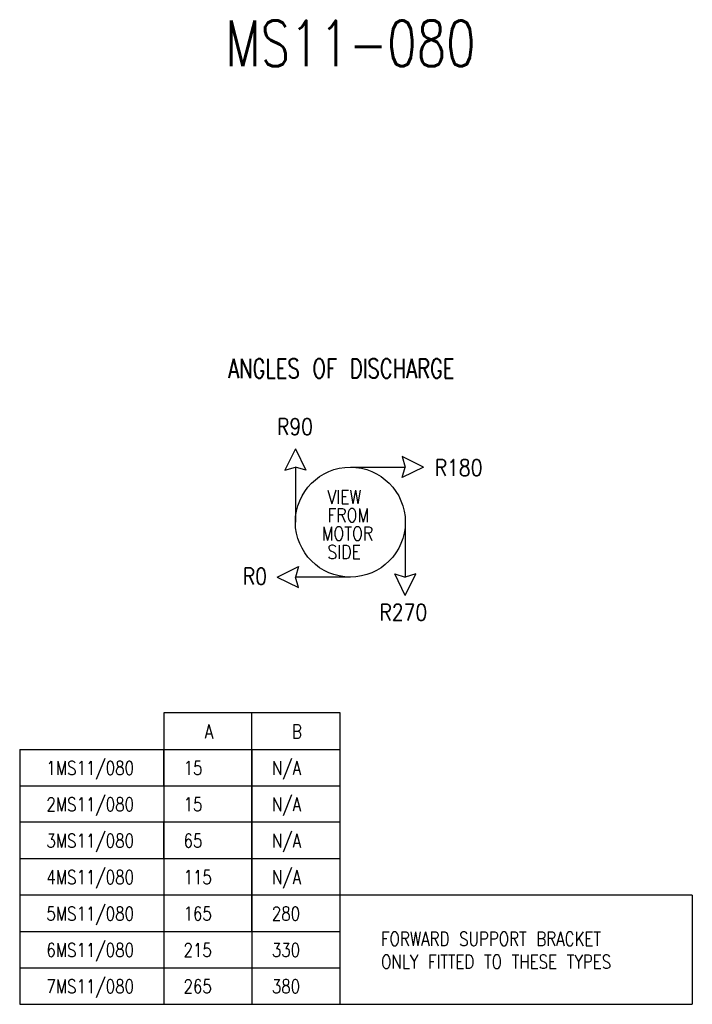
# Model space of a CAD drawing. Header units: millimetres. Extents: x 0 to 2343, y 0 to 1760.
# Tile 3 of 3: x 1609 to 2343, y 14 to 1089. Entities that reach past the tile are written whole.
import ezdxf

# ---------------------------------------------------------------- set-up
doc = ezdxf.new("R2010")
doc.units = ezdxf.units.MM
doc.header["$LTSCALE"] = 2
for name, color, linetype, lineweight in [('1', 9, 'CONTINUOUS', 25), ('1N', 9, 'CONTINUOUS', 25), ('2', 7, 'CONTINUOUS', 25)]:
    doc.layers.add(name, color=color, linetype=linetype, lineweight=lineweight)
doc.styles.add('NICK2', font='TXT.SHX', dxfattribs={"width": 0.8})
doc.styles.get("Standard").update_dxf_attribs({"font": 'txt.shx', "width": 0.8})

msp = doc.modelspace()

# ---------------------------------------------------------------- linework, layer by layer
at = {"layer": '1'}
for p, q in [((1862.77, 332.38), (1766.38, 332.38)), ((1766.38, 332.38), (1766.38, 14.44)), ((1959.16, 332.38), (1862.77, 332.38)), ((1862.77, 93.92), (1862.77, 332.38)), ((1959.16, 14.44), (1959.16, 332.38)), ((1609.19, 292.64), (1959.16, 292.64)), ((1609.19, 292.64), (1609.19, 213.15)), ((1766.38, 252.89), (1766.38, 292.64)), ((1862.77, 252.89), (1862.77, 292.64)), ((1862.77, 292.64), (1862.77, 14.44)), ((1609.19, 252.89), (1959.16, 252.89)), ((1609.19, 213.15), (1609.19, 14.44)), ((1959.16, 213.15), (1609.19, 213.15)), ((1766.38, 173.41), (1766.38, 213.15)), ((1609.19, 173.41), (1959.16, 173.41)), ((2343.41, 133.67), (1609.19, 133.67)), ((2343.41, 133.67), (2343.41, 14.44)), ((1609.19, 93.92), (1959.16, 93.92)), ((1609.19, 54.18), (1959.16, 54.18)), ((1609.19, 14.44), (2343.41, 14.44))]:
    msp.add_line(p, q, dxfattribs=at)
at = {"layer": '2'}
for p, q in [((1910.13, 620.67), (1898.64, 597.29)), ((1910.13, 620.67), (1921.61, 597.29)), ((2026.74, 612.16), (2030.13, 600.67)), ((2050.13, 600.67), (2026.74, 612.16)), ((1898.64, 597.29), (1910.13, 600.67)), ((1910.13, 600.67), (1910.13, 540.67)), ((1921.61, 597.29), (1910.13, 600.67)), ((1970.13, 600.67), (2030.13, 600.67)), ((2026.74, 589.18), (2030.13, 600.67)), ((2050.13, 600.67), (2026.74, 589.18)), ((2030.13, 540.67), (2030.13, 480.67)), ((1890.13, 480.67), (1913.51, 492.16)), ((1913.51, 492.16), (1910.13, 480.67)), ((2018.64, 484.06), (2030.13, 480.67)), ((2030.13, 460.67), (2018.64, 484.06)), ((2041.62, 484.06), (2030.13, 480.67)), ((2030.13, 460.67), (2041.62, 484.06)), ((1890.13, 480.67), (1913.51, 469.18)), ((1913.51, 469.18), (1910.13, 480.67)), ((1970.13, 480.67), (1910.13, 480.67))]:
    msp.add_line(p, q, dxfattribs=at)
msp.add_circle((1970.13, 540.67), 60, dxfattribs=at)

# ---------------------------------------------------------------- texts
at = {"layer": '1'}
for s, height, width, p in [('MS11-080', 50, 0.75, (1833.61, 1038.08)), ('ANGLES OF DISCHARGE', 21, 0.742857, (1836.66, 697.85)), ('R90', 18, 0.833333, (1890.14, 635.76)), ('R180', 18, 0.833333, (2062.26, 591.09)), ('VIEW', 15, 0.833331, (1945.13, 560.67)), ('FROM', 15, 0.833331, (1945.13, 540.67)), ('MOTOR', 15, 0.833331, (1938.88, 520.67)), ('SIDE', 15, 0.833331, (1945.13, 500.67)), ('R0', 18, 0.833333, (1852.81, 472.59)), ('R270', 18, 0.833333, (2001.87, 433.3))]:
    msp.add_text(s, height=height, dxfattribs=dict(at, width=width)).set_placement(p)
at = {"layer": '1', "style": 'NICK2', "width": 0.8}
for s, p in [('A', (1811.19, 304.68)), ('B', (1906.37, 304.68)), ('1MS11/080', (1638.31, 264.94)), ('2MS11/080', (1638.31, 225.19)), ('3MS11/080', (1638.31, 185.45)), ('4MS11/080', (1638.31, 145.71)), ('5MS11/080', (1638.31, 105.97)), ('FORWARD SUPPORT BRACKET', (2003.67, 78.37)), ('6MS11/080', (1638.31, 66.22)), ('ONLY FITTED TO THESE TYPES', (2003.67, 53.37)), ('7MS11/080', (1638.31, 26.48))]:
    msp.add_text(s, height=15, dxfattribs=at).set_placement(p)
at = {"layer": '1N', "color": 3, "style": 'NICK2', "width": 0.8}
for s, p in [('15', (1788.07, 264.94)), ('N/A', (1884.46, 264.94)), ('15', (1788.07, 225.19)), ('N/A', (1884.46, 225.19)), ('65', (1788.07, 185.45)), ('N/A', (1884.46, 185.45)), ('N/A', (1884.46, 145.71)), ('115', (1788.07, 145.71)), ('165', (1788.07, 105.97)), ('280', (1884.46, 105.97)), ('215', (1788.07, 66.22)), ('330', (1884.46, 66.22)), ('265', (1788.07, 26.48)), ('380', (1884.46, 26.48))]:
    msp.add_text(s, height=15, dxfattribs=at).set_placement(p)

doc.saveas('drawing.dxf')
